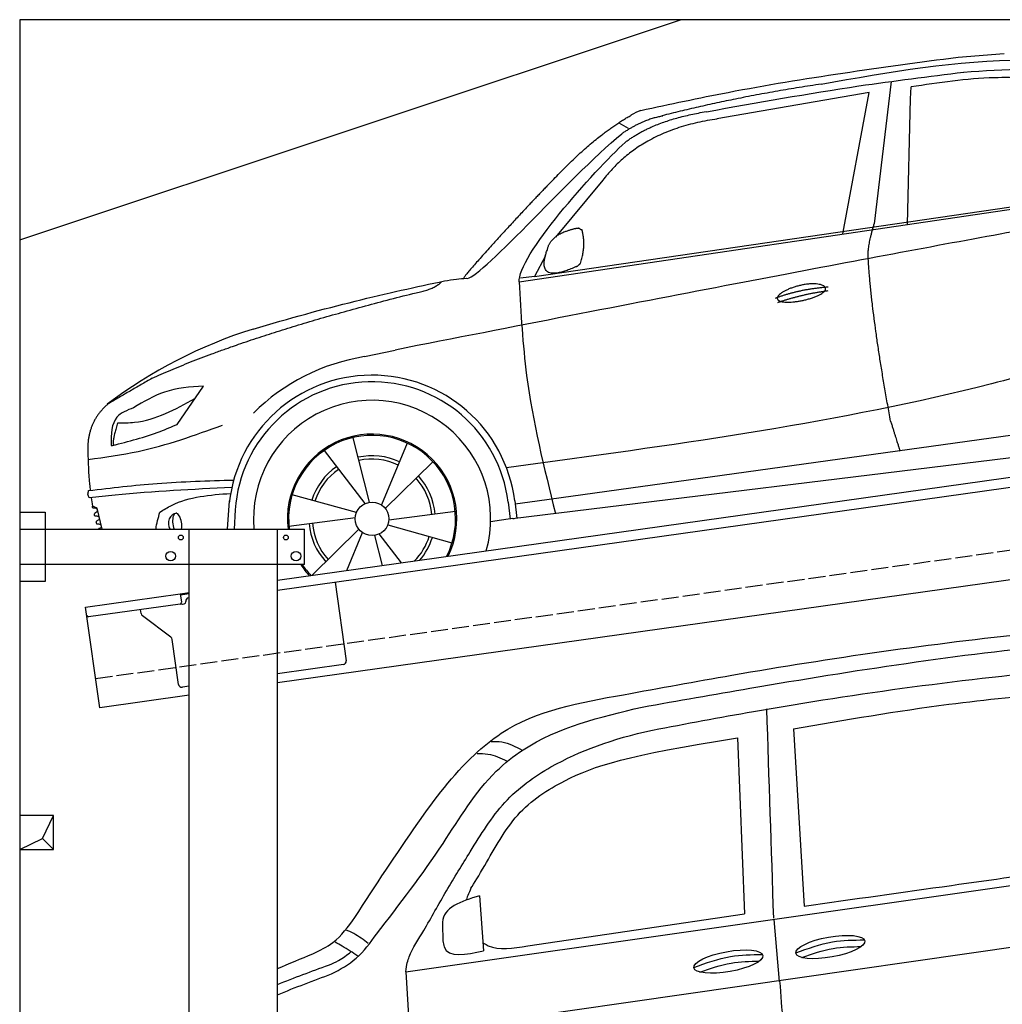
# Model space of a CAD drawing. Extents: x 199 to 6000, y -475 to 5250.
# Tile 2 of 3: x 199 to 3099, y 2343 to 5250. Entities that reach past the tile are written whole.
import ezdxf

# ---------------------------------------------------------------- set-up
doc = ezdxf.new("R2010")
doc.units = 0
doc.header["$LTSCALE"] = 10
doc.header["$MEASUREMENT"] = 0
doc.linetypes.add('GEN3', pattern=[6.25, 5, -1.25])
doc.layers.get('0').update_dxf_attribs({"linetype": 'CONTINUOUS'})
for name, color, linetype in [('3', 6, 'GEN3'), ('BREAKTHROUGH', 1, 'CONTINUOUS'), ('CAR', 1, 'CONTINUOUS'), ('SICHTBARE_KANTEN_DIN_', 7, 'CONTINUOUS')]:
    doc.layers.add(name, color=color, linetype=linetype)
doc.layers.add('AM_0', color=7, linetype='CONTINUOUS', lineweight=30)

# ---------------------------------------------------------------- blocks, each defined once
blk = doc.blocks.new('Car Van')
at = {"layer": 'CAR'}
for p, q in [((22217, 5288), (22248.2, 4764.6)), ((22051, 5261.1), (22071.8, 4741.7)), ((21072.7, 4570.5), (23398.2, 4902.5)), ((21289.9, 4795.1), (21301.9, 4632.6)), ((21432.3, 4647), (22071.8, 4741.7)), ((23398.2, 4720.3), (21083.3, 4387.6)), ((21180.9, 4711.1), (21182, 4662.3)), ((22158.3, 4725.3), (22174, 4541.7)), ((21072.7, 4570.5), (21083.3, 4387.6))]:
    blk.add_line(p, q, dxfattribs=at)
for centre in [(22325.5, 4643.7), (22024.6, 4600.6)]:
    blk.add_ellipse(centre, major_axis=(-101.9, -18.3), ratio=0.28676, dxfattribs=at)
for points, knots in [([(21715.3, 5388.7), (21821.7, 5408.2), (22221.1, 5481.6), (22782.1, 5562.6), (23238.6, 5600.5), (23398.2, 5613.5)], [0, 0, 0, 0, 324.58113, 1218.156854, 1698.657892, 1698.657892, 1698.657892, 1698.657892]), ([(21770, 5352.1), (21876, 5370.8), (22288.4, 5443.9), (22830.8, 5527.3), (23269.5, 5559.7), (23398.2, 5567.2)], [0, 0, 0, 0, 323.034736, 1256.571869, 1643.446804, 1643.446804, 1643.446804, 1643.446804]), ([(21800.2, 5284), (21899.6, 5302.9), (22309.5, 5380.6), (22843.2, 5451.2), (23278.2, 5485), (23398.2, 5493.9)], [0, 0, 0, 0, 303.469527, 1251.67749, 1612.62651, 1612.62651, 1612.62651, 1612.62651]), ([(20922.2, 4730.9), (20982.9, 4824.4), (21091.2, 4991.1), (21231.6, 5178.4), (21424.7, 5337.3), (21587.1, 5366), (21715.3, 5388.7)], [0, 0, 0, 0, 334.734651, 596.893259, 698.10809, 1076.889347, 1076.889347, 1076.889347, 1076.889347]), ([(22217, 5288), (22369.3, 5314.3), (22631.7, 5359.5), (22896.7, 5385.3), (23007.8, 5396.2)], [0, 0, 0, 0, 463.343065, 798.418315, 798.418315, 798.418315, 798.418315]), ([(20986.5, 4682.1), (21053.9, 4769.5), (21174.9, 4926.6), (21293.8, 5130.5), (21489, 5285.8), (21646.3, 5322.9), (21770, 5352.1)], [0, 0, 0, 0, 331.751844, 596.12862, 697.343452, 1070.857154, 1070.857154, 1070.857154, 1070.857154]), ([(21072.7, 4570.5), (21075, 4593.4), (21087.9, 4634.1), (21130.7, 4698.5), (21193.2, 4813.2), (21268.6, 4933.7), (21358.3, 5081), (21531.9, 5204.2), (21681, 5257.8), (21800.2, 5284)], [0, 0, 0, 0, 34.633344, 130.367254, 260.266155, 394.654289, 566.353713, 741.146733, 1042.18326, 1042.18326, 1042.18326, 1042.18326]), ([(21264.8, 4817), (21273.3, 4830.4), (21319, 4905.1), (21394.2, 5046.4), (21574.1, 5161.5), (21722.7, 5209.2), (22051, 5261.1)], [301.852914, 301.852914, 301.852914, 301.852914, 394.654289, 566.353713, 741.146733, 1038.026076, 1038.026076, 1038.026076, 1038.026076]), ([(21324.3, 5250.9), (21335, 5251), (21367.6, 5251.1), (21396.5, 5235.2), (21415.9, 5224.6)], [0, 0, 0, 0, 31.885172, 96.557607, 96.557607, 96.557607, 96.557607]), ([(21283.2, 5214.8), (21293.9, 5214.8), (21324.4, 5214.8), (21352.1, 5201.6), (21370.1, 5193)], [0, 0, 0, 0, 31.885172, 90.606066, 90.606066, 90.606066, 90.606066]), ([(22248.2, 4764.6), (22393.1, 4784.9), (22656.1, 4821.9), (22919.2, 4858.9), (23037.4, 4875.5)], [0, 0, 0, 0, 438.805988, 796.934649, 796.934649, 796.934649, 796.934649]), ([(21289.9, 4795.1), (21235.8, 4777.9), (21179.6, 4759.9), (21180.8, 4712.9), (21180.9, 4711.1)], [0, 0, 0, 0, 134.36016, 139.878732, 139.878732, 139.878732, 139.878732]), ([(20798.5, 4624), (20819.1, 4633.7), (20869.6, 4657.8), (20902.6, 4703.7), (20922.2, 4730.9)], [0, 0, 0, 0, 67.360769, 165.813557, 165.813557, 165.813557, 165.813557]), ([(20853.6, 4564.3), (20879, 4578.1), (20932.3, 4607.1), (20967.9, 4656.3), (20986.5, 4682.1)], [0, 0, 0, 0, 85.699898, 179.595193, 179.595193, 179.595193, 179.595193]), ([(20961.8, 4653.6), (20948.1, 4664.3), (20927.4, 4680.6), (20903.2, 4690.9), (20895, 4694.4)], [0, 0, 0, 0, 51.881649, 78.540589, 78.540589, 78.540589, 78.540589]), ([(20931, 4617.1), (20915.7, 4626.8), (20893.8, 4641), (20871.1, 4653.9), (20864.2, 4657.9)], [0, 0, 0, 0, 54.316515, 78.283223, 78.283223, 78.283223, 78.283223]), ([(21182, 4662.3), (21182.9, 4655.8), (21189.3, 4608.7), (21249.8, 4621.5), (21301.9, 4632.6)], [0, 0, 0, 0, 18.890469, 135.583873, 135.583873, 135.583873, 135.583873]), ([(21300.3, 4656.3), (21307.8, 4651.9), (21341, 4631.7), (21389.5, 4639.8), (21432.3, 4647)], [173.497725, 173.497725, 173.497725, 173.497725, 190.087535, 312.625806, 312.625806, 312.625806, 312.625806]), ([(22223.8, 4626.1), (22259.4, 4639.4), (22324.6, 4663.6), (22394, 4664.3), (22425.3, 4664.5)], [0, 0, 0, 0, 113.219895, 206.627039, 206.627039, 206.627039, 206.627039]), ([(20844.6, 4590.2), (20854.7, 4594.4), (20878.5, 4604.2), (20898.8, 4620.2), (20910.5, 4629.4)], [0, 0, 0, 0, 32.630299, 77.0114, 77.0114, 77.0114, 77.0114]), ([(22241.5, 4612.7), (22271.8, 4623.9), (22328.6, 4643.2), (22388.6, 4644.7), (22416.6, 4645)], [14.4466, 14.4466, 14.4466, 14.4466, 94.349912, 163.782287, 163.782287, 163.782287, 163.782287]), ([(21922.8, 4582.9), (21958.5, 4596.2), (22023.7, 4620.5), (22093.1, 4621.1), (22124.4, 4621.4)], [0, 0, 0, 0, 113.219895, 206.627039, 206.627039, 206.627039, 206.627039]), ([(21940.6, 4569.6), (21970.9, 4580.7), (22027.7, 4600.1), (22087.7, 4601.6), (22115.7, 4601.9)], [14.4466, 14.4466, 14.4466, 14.4466, 94.349912, 163.782287, 163.782287, 163.782287, 163.782287]), ([(22175.8, 4543.7), (22181.7, 4460.4), (22191.7, 4320.6), (22244.6, 4191.3), (22266, 4139)], [0, 0, 0, 0, 248.290611, 416.877177, 416.877177, 416.877177, 416.877177])]:
    blk.add_open_spline(points, degree=3, knots=knots, dxfattribs=at)
for points in [[(22137.1, 5347), (22143.9, 5140.9), (22150.6, 4934.9), (22157.4, 4728.8)], [(21264.8, 4817), (21258.4, 4802.4), (21252.1, 4787.8), (21250.6, 4781.7)], [(20693.5, 4579.8), (20728.4, 4595), (20763.5, 4609.6), (20798.5, 4624)], [(20693.5, 4532.9), (20743.6, 4553.2), (20794.2, 4572.1), (20844.6, 4590.2)], [(20693.5, 4502.6), (20746.6, 4524.6), (20800.3, 4544.8), (20853.6, 4564.3)]]:
    blk.add_open_spline(points, degree=3, dxfattribs=at)
blk = doc.blocks.new('car_150_')
at = {"layer": 'CAR'}
for p, q in [((6993.7, 5277.2), (7129.2, 5288.8)), ((6796.4, 5203.8), (6750.1, 4783)), ((6853.7, 5152.6), (6855.4, 5188)), ((6731.9, 5170.4), (6283.3, 5089.2)), ((6657.9, 4752.4), (6731.9, 5170.4)), ((6848, 4782.8), (6853.7, 5152.6)), ((5993.7, 5075.5), (6021.3, 5060)), ((5748.6, 4619.9), (7887.1, 4949.3)), ((5703.5, 4603.8), (7806, 4931.3)), ((5948.1, 4905.6), (5809.7, 4736.5)), ((5780.5, 4681.2), (5748.6, 4619.9)), ((5748.6, 4619.9), (5707.7, 4614.5)), ((5249.2, 4379.1), (5338.8, 4399.4)), ((4697.5, 4174.8), (4774.2, 4288.5)), ((7646, 4233.7), (5761.2, 3956.2)), ((5689.3, 3904.2), (7721.3, 4169.7)), ((5267.2, 3949.5), (5216.9, 4139.6)), ((5131.5, 4101.3), (5253.2, 3945.1)), ((5377, 4125.1), (5302.6, 3941.6)), ((5313.4, 3931.7), (5452.9, 4070.3)), ((5734.4, 4063.7), (5670.2, 4054.4)), ((5228.7, 3918.3), (5038.9, 3969.8)), ((5695.3, 3956.7), (5702.3, 3904.6)), ((5761.2, 3956.2), (5696.7, 3946.7)), ((4463, 3925.5), (4449.3, 3931.7)), ((4478.1, 3864), (4463, 3925.5)), ((4848.5, 3866.9), (4853.3, 3950.1)), ((5520.5, 3924.4), (5324.3, 3897.1)), ((5676.1, 3953), (5682.6, 3903)), ((4871, 3924.2), (4867.7, 3867.1)), ((5029.4, 3876.7), (5225.5, 3904)), ((5689.3, 3904.2), (5624.9, 3894.7)), ((5693.6, 3903), (5693.4, 3904.4)), ((5236.4, 3869.4), (5098.3, 3732.1)), ((5321.2, 3882.8), (5511, 3831.3)), ((5201.8, 3747.5), (5247.2, 3859.5)), ((5282.7, 3851.6), (5306.1, 3763)), ((5362.6, 3771.4), (5296.6, 3856))]:
    blk.add_line(p, q, dxfattribs=at)
blk.add_circle((5274.9, 3900.5), 49.6, dxfattribs=at)
for centre, radius, start, end in [((6122, 4949.8), 174.5, 111.2882, 121.9546), ((5356.2, 3104.6), 1422.1, 107.8766, 127.519), ((5347.7, 3787.7), 599.5, 99.4563, 135.2463), ((5274.9, 3900.5), 424.2, 7.6054, 174.1435), ((5274.9, 3900.5), 404.6, 7.4461, 176.652), ((5274.9, 3900.5), 350, 344.7595, 185.4081), ((5274.9, 3900.5), 250, 334.2204, 187.3999), ((5274.9, 3900.5), 246.4, 333.6424, 187.5031), ((5274.9, 3900.5), 186.2, 64.7762, 103.2667), ((5274.9, 3900.5), 176.5, 64.6018, 103.1816), ((5274.9, 3900.5), 186.2, 124.7762, 163.2667), ((5274.9, 3900.5), 176.5, 124.6018, 163.1816), ((5274.9, 3900.5), 176.5, 4.6018, 43.1816), ((5274.9, 3900.5), 186.2, 4.7762, 43.2667), ((5274.9, 3900.5), 186.2, 184.7762, 223.2667), ((5274.9, 3900.5), 176.5, 184.6018, 223.1816), ((5274.9, 3900.5), 176.5, 315.6124, 343.1816), ((5274.9, 3900.5), 186.2, 319.3932, 343.2667), ((5274.9, 3900.5), 250, 213.2019, 222.6786), ((5274.9, 3900.5), 246.4, 213.7482, 223.2566), ((5274.9, 3900.5), 350, 217.4387, 217.626)]:
    blk.add_arc(centre, radius, start, end, dxfattribs=at)
for centre, major_axis, ratio, start_param, end_param in [((4699.7, 3882.5), (4.4, -29.4), 0.870747, 3.078863, 5.190641), ((4699.8, 3882.5), (-4.4, 29.6), 0.439627, 4.05108, 8.39242), ((4699.7, 3882.6), (4.4, -29.5), 0.784824, 3.019947, 3.143719)]:
    blk.add_ellipse(centre, major_axis=major_axis, ratio=ratio, start_param=start_param, end_param=end_param, dxfattribs=at)
for points, degree, knots in [([(6058.7, 5112.4), (6144.2, 5131.5), (6453.2, 5200.5), (6766.8, 5245), (6993.6, 5277.2)], 3, [0, 0, 0, 0, 262.813629, 949.636575, 949.636575, 949.636575, 949.636575]), ([(6590.3, 5194.3), (6790.1, 5231.4), (7055.2, 5280.6), (7323.2, 5267.8), (7389.2, 5264.7)], 3, [0, 0, 0, 0, 605.994997, 803.781644, 803.781644, 803.781644, 803.781644]), ([(6252.1, 5110.1), (6401.8, 5138.2), (6653.7, 5185.6), (6907.8, 5219.4), (7011, 5233.1)], 3, [0, 0, 0, 0, 456.745059, 768.877533, 768.877533, 768.877533, 768.877533]), ([(7010.2, 5233), (7130.8, 5242.4), (7438, 5266.3), (7702.5, 5100), (7863.2, 4999)], 3, [0, 0, 0, 0, 355.261483, 904.814862, 904.814862, 904.814862, 904.814862]), ([(7280.4, 5213.4), (7220.4, 5216.3), (7078, 5223.2), (6937, 5200.9), (6855.4, 5188)], 3, [0, 0, 0, 0, 179.578451, 426.729981, 426.729981, 426.729981, 426.729981]), ([(5483, 4604.3), (5494.7, 4606.5), (5516.1, 4610.4), (5537.7, 4612.2), (5547.5, 4613)], 3, [0, 0, 0, 0, 35.619977, 65.088393, 65.088393, 65.088393, 65.088393]), ([(5703.5, 4603.8), (5709.3, 4511.2), (5723.7, 4280), (5781.3, 4055.4), (5815.9, 3920.7)], 3, [0, 0, 0, 0, 277.59112, 693.570767, 693.570767, 693.570767, 693.570767]), ([(6465.7, 4559.3), (6463.6, 4567.3), (6482, 4586.6), (6560.8, 4618.6), (6657.6, 4599.5), (6576.9, 4555.6), (6492.9, 4543.8), (6467.7, 4551.3), (6465.7, 4559.3)], 5, [0, 0, 0, 0, 0, 0, 0.300106, 0.500106, 0.700106, 1, 1, 1, 1, 1, 1]), ([(7654.8, 4478.5), (7470.6, 4420.5), (6844.5, 4223.3), (6193.7, 4129.8), (5734.4, 4063.7)], 3, [0, 0, 0, 0, 579.00444, 1967.110779, 1967.110779, 1967.110779, 1967.110779]), ([(4774.2, 4288.5), (4734.9, 4285.3), (4660.9, 4279.4), (4597.6, 4240.9), (4567.9, 4222.9)], 3, [0, 0, 0, 0, 116.380747, 219.102854, 219.102854, 219.102854, 219.102854]), ([(4521.8, 4177.7), (4538.5, 4177.9), (4619.5, 4178.7), (4691.9, 4219.3), (4749.3, 4251.6)], 3, [0, 0, 0, 0, 49.860743, 241.440865, 241.440865, 241.440865, 241.440865]), ([(4567.9, 4222.9), (4549.3, 4215.3), (4503.1, 4196.4), (4503, 4144.5), (4502.9, 4113.4)], 3, [0, 0, 0, 0, 55.914644, 138.985336, 138.985336, 138.985336, 138.985336]), ([(4435.2, 4069.4), (4484.9, 4076.4), (4620.6, 4095.5), (4749.3, 4143.2), (4831, 4173.4)], 3, [0, 0, 0, 0, 150.106975, 410.193991, 410.193991, 410.193991, 410.193991]), ([(4506.8, 4110.9), (4554.4, 4123.4), (4619.5, 4140.5), (4680.9, 4167.5), (4697.5, 4174.8)], 3, [0, 0, 0, 0, 147.159719, 201.348086, 201.348086, 201.348086, 201.348086]), ([(4502.9, 4113.4), (4502.8, 4112.3), (4502.6, 4109.8), (4505.2, 4110.5), (4506.8, 4110.9)], 3, [0, 0, 0, 0, 2.598862, 6.284951, 6.284951, 6.284951, 6.284951]), ([(4434.3, 4093), (4435.5, 4060.6), (4436.9, 4022.1), (4441.6, 3983.8), (4442.4, 3977.7)], 3, [0, 0, 0, 0, 97.108013, 115.616313, 115.616313, 115.616313, 115.616313]), ([(4437.7, 3977.1), (4505, 3985.7), (4647.1, 4004), (4790.2, 4009.1), (4865.6, 4011.8)], 3, [0, 0, 0, 0, 203.297538, 429.475842, 429.475842, 429.475842, 429.475842]), ([(4860.2, 3989.6), (4745.2, 3983.2), (4604.7, 3975.4), (4465.2, 3958.6), (4439.9, 3955.5)], 3, [0, 0, 0, 0, 345.382791, 421.716813, 421.716813, 421.716813, 421.716813]), ([(4439.9, 3955.5), (4438, 3959.3), (4434.5, 3966.3), (4436.7, 3973.7), (4437.7, 3977.1)], 3, [0, 0, 0, 0, 12.224254, 22.465372, 22.465372, 22.465372, 22.465372]), ([(4648.5, 3915.5), (4659.8, 3922.6), (4721.6, 3961.3), (4796, 3967.3), (4856.8, 3972.2)], 3, [0, 0, 0, 0, 39.727462, 217.617343, 217.617343, 217.617343, 217.617343]), ([(4452, 3925), (4451.6, 3925.3), (4449.8, 3926.3), (4449.6, 3929.2), (4449.4, 3931.1), (4449.3, 3931.7)], 3, [0, 0, 0, 0, 1.427923, 5.828292, 7.478143, 7.478143, 7.478143, 7.478143]), ([(4455.1, 3908.2), (4455.8, 3910.1), (4457.4, 3914.2), (4466.6, 3914.3), (4462.3, 3926.1), (4455.8, 3925.4), (4452, 3925)], 3, [0, 0, 0, 0, 5.656821, 12.3267, 20.012637, 30.346325, 30.346325, 30.346325, 30.346325]), ([(4457.8, 3901.6), (4457.4, 3901.8), (4455.6, 3902.8), (4455.4, 3905.7), (4455.1, 3907.7), (4455.1, 3908.2)], 3, [0, 0, 0, 0, 1.427923, 5.828292, 7.478143, 7.478143, 7.478143, 7.478143]), ([(4461, 3884.9), (4461.7, 3886.7), (4463.2, 3890.7), (4472.4, 3890.8), (4468.1, 3902.7), (4461.5, 3902), (4457.8, 3901.6)], 3, [0, 0, 0, 0, 5.495934, 12.165813, 19.85175, 30.185438, 30.185438, 30.185438, 30.185438]), ([(4463.7, 3878.2), (4463.2, 3878.5), (4461.5, 3879.5), (4461.3, 3882.4), (4461, 3884.3), (4461, 3884.9)], 3, [0, 0, 0, 0, 1.427923, 5.828292, 7.478143, 7.478143, 7.478143, 7.478143]), ([(4467.9, 3864), (4468.3, 3864.8), (4470.3, 3867.4), (4478.3, 3867.4), (4474, 3879.3), (4467.4, 3878.6), (4463.7, 3878.2)], 3, [2.682731, 2.682731, 2.682731, 2.682731, 5.656821, 12.3267, 20.012637, 30.346325, 30.346325, 30.346325, 30.346325])]:
    blk.add_open_spline(points, degree=degree, knots=knots, dxfattribs=at)
for points, degree in [([(6590.3, 5194.3), (6342.2, 5155.3), (6121.6, 5097.1)], 2), ([(5803.2, 4907.4), (5922.7, 5036.5), (6029.7, 5097.9)], 2), ([(6284.4, 5088.8), (6061.8, 5056.7), (5948.1, 4905.6)], 2), ([(6123.2, 5096.2), (6065.8, 5086.5), (6002.6, 5043)], 2), ([(6013, 5017.6), (6096.2, 5083.6), (6251.3, 5110.3)], 2), ([(5547.5, 4613), (5577.3, 4598.4), (5843.2, 4907.6), (6002.6, 5043)], 3), ([(5703.8, 4603.3), (5695, 4674.1), (5922.8, 4934.4), (6013, 5017.6)], 3), ([(7979.4, 4899), (7725, 4888.3), (5338.8, 4399.4)], 2), ([(5803.2, 4907.4), (5732.5, 4835), (5644.3, 4736.7), (5532.9, 4612.6), (5539.4, 4612.3)], 4), ([(6732.8, 4687.3), (6731.1, 4718.4), (6750.1, 4783)], 2), ([(5785.9, 4700), (5794.1, 4735.6), (5837.6, 4753)], 2), ([(5837.6, 4753), (5865, 4763.1), (5877.9, 4763.9)], 2), ([(5877.9, 4763.9), (5884.9, 4758.8), (5887.3, 4759.1)], 2), ([(5883.9, 4659.5), (5901.1, 4713.7), (5887.3, 4759.1)], 2), ([(5871.8, 4649.8), (5747.2, 4591.7), (5785.9, 4700)], 2), ([(6803, 4201), (6743.7, 4508.9), (6732.8, 4687.3)], 2), ([(5871.8, 4649.8), (5877.4, 4652.5), (5883.9, 4659.5)], 2), ([(4919.6, 4458.1), (5131.9, 4523.6), (5319.2, 4569), (5483, 4604.3)], 3), ([(5399.6, 4569.1), (5453.7, 4579.5), (5474.4, 4601.9)], 2), ([(6460.2, 4561.7), (6532.3, 4589.4), (6615.8, 4595.9)], 2), ([(4622.5, 4310.5), (4903.3, 4440.5), (5399.6, 4569.1)], 2), ([(6467.2, 4548.7), (6538.3, 4574), (6615.5, 4584.7)], 2), ([(4622.5, 4310.5), (4492.9, 4233.7)], 1), ([(4492.9, 4233.7), (4430.6, 4178.8), (4434.3, 4093)], 2), ([(6803, 4201), (6822.6, 4138.3), (6831.4, 4112.8)], 2), ([(4521.8, 4177.7), (4507.9, 4132), (4508.6, 4113.8)], 2), ([(4508.6, 4113.8), (4511.9, 4114.1), (4510.2, 4111.7)], 2), ([(4445.5, 3956.2), (4446.7, 3948), (4448, 3939.9), (4449.3, 3931.7)], 3), ([(4637.5, 3865.3), (4639.1, 3881.6), (4643.8, 3898.6), (4648.5, 3915.5)], 3)]:
    blk.add_open_spline(points, degree=degree, dxfattribs=at)

msp = doc.modelspace()

# ---------------------------------------------------------------- linework, layer by layer
for p, q in [((199.5, 4600), (2149.5, 5250)), ((960, 3595.2), (3438.8, 3943.6)), ((3446, 3914.3), (960, 3564.9)), ((200, 3796.2), (275, 3796.2)), ((200, 3796.2), (275, 3796.2)), ((275, 3796.2), (275, 3591.2)), ((275, 3796.2), (275, 3591.2)), ((200, 3746.2), (1040, 3746.2)), ((700, 1876.2), (700, 3746.2)), ((960, -293.8), (960, 3746.2)), ((1040, 3641.2), (1040, 3746.2)), ((3664.7, 3672.4), (960, 3292.2)), ((1040, 3641.2), (200, 3641.2)), ((275, 3591.2), (200, 3591.2)), ((275, 3591.2), (200, 3591.2)), ((1130.7, 3588.9), (1163.3, 3357.2)), ((393.8, 3515.6), (673.5, 3554.9)), ((673.5, 3554.9), (700, 3558.6)), ((673.5, 3554.9), (677, 3530.2)), ((700, 3554.6), (674.1, 3551)), ((672.7, 3524.5), (402.9, 3486.6)), ((680.3, 3524.6), (685.2, 3525.3)), ((689.5, 3530.9), (689.4, 3531.9)), ((697.9, 3543.2), (700, 3543.5)), ((435.5, 3218.5), (393.8, 3515.6)), ((558, 3496.4), (556.4, 3508.2)), ((645.6, 3426.7), (561.9, 3489.8)), ((668.2, 3287.6), (649.5, 3420.1)), ((1154.8, 3345.9), (960, 3318.5)), ((700, 3281.9), (679.5, 3279.1)), ((700, 3255.7), (435.5, 3218.5))]:
    msp.add_line(p, q)
for centre, radius in [((675, 3721.2), 7), ((985, 3721.2), 7), ((645, 3666.2), 14), ((1015, 3666.2), 14)]:
    msp.add_circle(centre, radius)
for centre, radius, start, end in [((672, 3529.5), 5, 278, 8), ((679.6, 3529.5), 5, 221.2367, 278), ((684.6, 3530.2), 5, 278, 8), ((699.3, 3533.3), 10, 98, 188), ((402.2, 3491.5), 5, 188, 278), ((567.9, 3497.8), 10, 188, 233), ((639.6, 3418.7), 10, 8, 53), ((1153.4, 3355.8), 10, 278, 8), ((678.1, 3289), 10, 188, 278)]:
    msp.add_arc(centre, radius, start, end)
at = {"layer": '3'}
msp.add_line((423.4, 3304.7), (5430.8, 4008.4), dxfattribs=at)
at = {"layer": 'BREAKTHROUGH'}
for p, q in [((267.1, 2833), (299.7, 2900)), ((267.1, 2833), (299.7, 2900)), ((199.7, 2800), (267.1, 2833)), ((199.7, 2800), (267.1, 2833)), ((266.9, 2832.9), (299.7, 2800)), ((266.9, 2832.9), (299.7, 2800))]:
    msp.add_line(p, q, dxfattribs=at)
msp.add_lwpolyline([(299.7, 2900), (199.7, 2900), (199.7, 2800), (299.7, 2800)], close=True, dxfattribs=at)
msp.add_lwpolyline([(299.7, 2900), (199.7, 2900), (199.7, 2800), (299.7, 2800)], close=True, dxfattribs=at)
at = {"layer": 'SICHTBARE_KANTEN_DIN_'}
for p, q in [((5499.5, 5250), (199.5, 5250)), ((199.5, 5250), (200, -300))]:
    msp.add_line(p, q, dxfattribs=at)

# ---------------------------------------------------------------- block references
at = {"layer": 'AM_0', "rotation": 359.5505213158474}
msp.add_blockref('car_150_', (-4065.8, -82.6), dxfattribs=at)
at = {"layer": 'AM_0'}
msp.add_blockref('Car Van', (-19733.5, -2131.5), dxfattribs=at)

doc.saveas('drawing.dxf')
